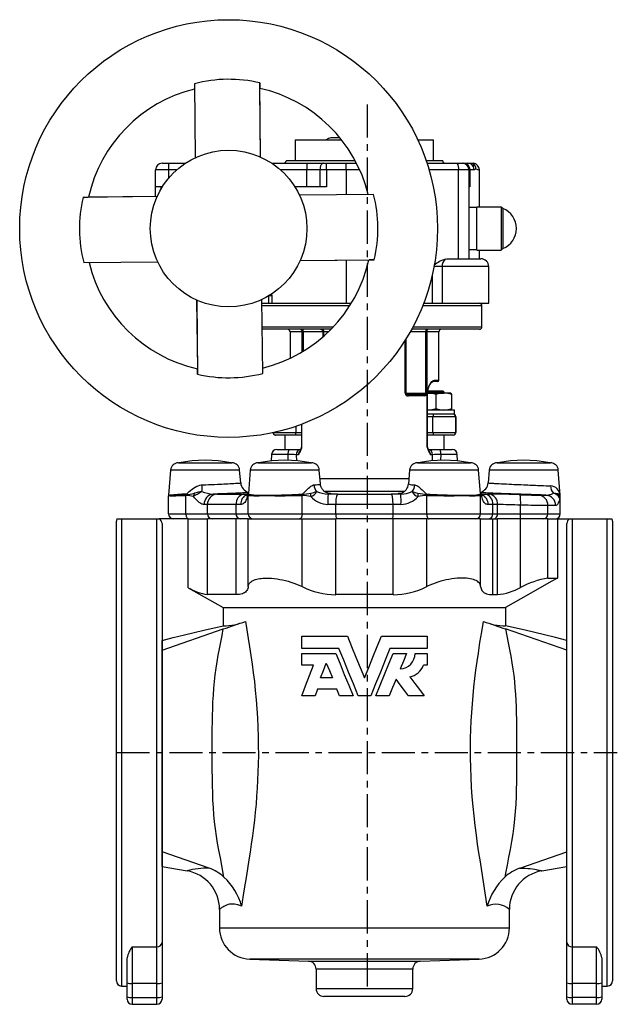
# Model space of a CAD drawing. Extents: x -204 to 392, y -53 to 681.
# Tile 2 of 3: x -204 to 24, y 304 to 681. Entities that reach past the tile are written whole.
import ezdxf

# ---------------------------------------------------------------- set-up
doc = ezdxf.new("R2010")
doc.units = 0
doc.linetypes.add('CENTERX2', pattern=[20.32, 12.7, -2.54, 2.54, -2.54])
doc.layers.get('0').update_dxf_attribs({"linetype": 'CONTINUOUS'})
doc.layers.add('FORMAT', color=7, linetype='CONTINUOUS')

msp = doc.modelspace()

# ---------------------------------------------------------------- linework, layer by layer
at = {"color": 7, "linetype": 'CONTINUOUS'}
for p, q in [((-137.45, 656.93), (-137.17, 628.58)), ((-112.17, 628.83), (-112.45, 657.2)), ((-112.16, 628.83), (-112.42, 655.21)), ((-98.9, 635.44), (-98.9, 627.44)), ((-98.9, 635.44), (-81.17, 635.44)), ((-82.22, 636.14), (-85.22, 636.14)), ((-51.99, 635.44), (-45.9, 635.44)), ((-45.9, 627.44), (-45.9, 635.44)), ((-149.9, 626.44), (-147.4, 626.44)), ((-147.4, 626.44), (-140.99, 626.44)), ((-107.82, 626.44), (-94.4, 626.44)), ((-75.94, 627.44), (-102.4, 627.44)), ((-94.4, 626.44), (-88.17, 626.44)), ((-88.17, 626.44), (-86.92, 626.44)), ((-86.92, 626.44), (-79.4, 626.44)), ((-79.4, 626.44), (-75.41, 626.44)), ((-42.4, 627.44), (-48.75, 627.44)), ((-48.41, 626.44), (-36.87, 626.44)), ((-36.87, 626.44), (-34.9, 626.44)), ((-34.9, 626.44), (-34.37, 626.44)), ((-34.37, 626.44), (-32.91, 626.44)), ((-32.91, 626.44), (-30.68, 626.44)), ((-30.68, 625.24), (-30.68, 626.44)), ((-152.4, 617.44), (-152.4, 623.94)), ((-32.4, 623.94), (-32.4, 589.84)), ((-28.4, 609.69), (-28.4, 623.94)), ((-152.4, 613.67), (-152.4, 617.44)), ((-150.4, 617.44), (-152.4, 617.44)), ((-149.78, 617.44), (-150.4, 617.44)), ((-86.92, 617.44), (-99.03, 617.44)), ((-32.05, 617.44), (-32.4, 617.44)), ((-151.8, 613.67), (-180.17, 613.39)), ((-151.79, 613.68), (-178.17, 613.42)), ((-68.91, 614.48), (-97.26, 614.2)), ((-29.4, 609.44), (-32.4, 609.44)), ((-20, 609.69), (-29.4, 609.69)), ((-29.4, 601.84), (-29.4, 609.69)), ((-19.4, 609.09), (-20, 609.69)), ((-20, 609.69), (-20, 601.84)), ((-19.4, 609.09), (-19.4, 593.79)), ((-29.4, 593.19), (-29.4, 601.84)), ((-20, 601.84), (-20, 593.19)), ((-32.4, 593.44), (-29.4, 593.44)), ((-29.4, 593.19), (-20, 593.19)), ((-28.4, 589.84), (-28.4, 593.19)), ((-20, 593.19), (-19.4, 593.79)), ((-179.89, 588.39), (-151.55, 588.67)), ((-97.01, 589.21), (-68.64, 589.49)), ((-97.01, 589.2), (-70.63, 589.46)), ((-40.15, 589.84), (-27.8, 589.84)), ((-24.8, 572.84), (-24.8, 586.84)), ((-136.64, 574.05), (-136.38, 547.67)), ((-136.63, 574.04), (-136.35, 545.67)), ((-111.36, 545.95), (-111.64, 574.29)), ((-111.62, 572.84), (-109.06, 572.84)), ((-109.06, 572.84), (-107.89, 572.84)), ((-107.89, 572.84), (-79.4, 572.84)), ((-79.4, 572.84), (-77.42, 572.84)), ((-49.69, 572.84), (-46.38, 572.84)), ((-46.38, 572.84), (-42.59, 572.84)), ((-42.59, 572.84), (-24.8, 572.84)), ((-27.4, 563.84), (-27.4, 571.84)), ((-85.22, 562.84), (-111.52, 562.84)), ((-28.4, 562.84), (-54.33, 562.84)), ((-100.9, 561.84), (-100.9, 551.71)), ((-43.9, 543.34), (-43.9, 561.84)), ((-48.13, 539.33), (-42.4, 539.33)), ((-44.4, 542.84), (-46.06, 542.84)), ((-41.9, 538.83), (-42.4, 539.33)), ((-55.88, 537.84), (-49.8, 537.84)), ((-48.26, 517.74), (-48.26, 537.84)), ((-48.24, 538.43), (-41.98, 538.43)), ((-41.9, 538.83), (-48.2, 538.83)), ((-44.98, 532.51), (-44.98, 537.85)), ((-39.4, 538.43), (-41.98, 538.43)), ((-41.9, 538.43), (-41.9, 538.83)), ((-39.35, 538.4), (-39.4, 538.43)), ((-38.99, 532.51), (-38.99, 537.85)), ((-42.18, 531.93), (-48.26, 531.93)), ((-37.9, 531.93), (-42.18, 531.93)), ((-39.4, 531.93), (-39.35, 531.96)), ((-37.9, 530.33), (-37.9, 531.93)), ((-37.9, 530.33), (-48.26, 530.33)), ((-37.4, 523.33), (-37.4, 529.33)), ((-96.55, 526.44), (-96.55, 517.74)), ((-106.38, 522.33), (-106.4, 522.33)), ((-98.75, 522.33), (-106.38, 522.33)), ((-102.9, 522.33), (-102.9, 516.83)), ((-96.55, 522.33), (-98.75, 522.33)), ((-46.05, 522.33), (-48.26, 522.33)), ((-38.43, 522.33), (-46.05, 522.33)), ((-41.9, 516.83), (-41.9, 522.33)), ((-38.4, 522.33), (-38.43, 522.33)), ((-105.97, 516.83), (-101.01, 516.83)), ((-101.01, 516.83), (-96.74, 516.83)), ((-48.06, 516.83), (-43.8, 516.83)), ((-43.8, 516.83), (-38.83, 516.83)), ((-107.97, 514.9), (-108.06, 512.44)), ((-36.75, 512.44), (-36.84, 514.9)), ((-143.63, 511.7), (-123.17, 511.7)), ((-113.13, 511.7), (-102.9, 511.7)), ((-102.9, 511.7), (-92.67, 511.7)), ((-52.13, 511.7), (-41.9, 511.7)), ((-41.9, 511.7), (-31.67, 511.7)), ((-21.63, 511.7), (-1.17, 511.7)), ((-146.62, 508.94), (-147.39, 499.3)), ((-119.79, 503.99), (-120.18, 508.94)), ((-116.12, 508.94), (-116.84, 499.93)), ((-89.26, 503.61), (-89.68, 508.94)), ((-55.12, 508.94), (-55.55, 503.61)), ((-27.96, 499.93), (-28.68, 508.94)), ((-24.62, 508.94), (-25.02, 503.99)), ((2.59, 499.3), (1.82, 508.94)), ((-55.54, 503.61), (-55.54, 503.61)), ((-147.4, 492.2), (-147.4, 499.1)), ((2.6, 492.2), (2.6, 499.1)), ((-167.4, 313.3), (-167.4, 489.3)), ((-167.19, 490.2), (-165.4, 490.2)), ((-165.4, 490.2), (-151.9, 490.2)), ((-151.9, 490.2), (-150.98, 490.2)), ((-139.86, 490.2), (-150.98, 490.2)), ((-149.9, 488.41), (-149.9, 328.01)), ((-139.86, 463.87), (-139.86, 490.2)), ((-139.86, 490.2), (-132.49, 490.2)), ((-121.53, 490.2), (-132.49, 490.2)), ((-116.9, 490.2), (-121.53, 490.2)), ((-116.9, 490.2), (-96.26, 490.2)), ((-96.26, 490.2), (-83.36, 490.2)), ((-61.45, 490.2), (-83.36, 490.2)), ((-48.54, 490.2), (-61.45, 490.2)), ((-27.91, 490.2), (-48.54, 490.2)), ((-27.91, 490.2), (-23.27, 490.2)), ((-23.27, 490.2), (-21.44, 490.2)), ((-12.63, 490.2), (-21.44, 490.2)), ((-2.13, 490.2), (-12.63, 490.2)), ((-2.13, 490.2), (1.55, 490.2)), ((1.55, 490.2), (1.55, 467.56)), ((1.55, 490.2), (6.17, 490.2)), ((5.1, 328.01), (5.1, 488.41)), ((6.17, 490.2), (7.1, 490.2)), ((7.1, 490.2), (20.6, 490.2)), ((20.6, 490.2), (22.38, 490.2)), ((22.6, 489.3), (22.6, 313.3)), ((-2.13, 467.56), (1.55, 467.56)), ((-121.53, 461.21), (-132.49, 461.21)), ((-61.45, 461.21), (-83.36, 461.21)), ((-23.27, 461.21), (-21.44, 461.21)), ((-126.48, 456.3), (-18.33, 456.3)), ((-126.48, 456.3), (-126.48, 449.27)), ((-18.33, 456.3), (-18.33, 449.27)), ((-149.87, 439.9), (-126.45, 448.06)), ((-96.4, 440.56), (-96.4, 445.3)), ((-96.4, 445.3), (-78.92, 445.3)), ((-65.89, 445.3), (-48.4, 445.3)), ((-48.4, 445.3), (-48.4, 440.56)), ((5.07, 439.9), (-18.36, 448.06)), ((-149.87, 443.69), (-149.9, 443.69)), ((-149.87, 439.9), (-149.87, 443.69)), ((5.07, 443.69), (5.1, 443.69)), ((-149.87, 362.7), (-149.87, 439.9)), ((-82.17, 440.56), (-96.4, 440.56)), ((-96.4, 434.16), (-96.4, 438.73)), ((-96.4, 438.73), (-83.4, 438.73)), ((-48.4, 440.56), (-62.64, 440.56)), ((-61.41, 438.73), (-56.29, 438.73)), ((-52.97, 438.73), (-48.4, 438.73)), ((-48.4, 438.73), (-48.4, 434.16)), ((5.07, 362.7), (5.07, 439.9)), ((-91.91, 434.16), (-96.4, 434.16)), ((-48.4, 434.16), (-49.77, 434.16)), ((-84.68, 429.3), (-89.18, 429.3)), ((-91.32, 422.45), (-96.4, 422.45)), ((-90.36, 424.96), (-91.32, 422.45)), ((-82.91, 424.96), (-90.36, 424.96)), ((-81.89, 422.45), (-82.91, 424.96)), ((-76.77, 422.45), (-81.89, 422.45)), ((-70.01, 422.45), (-74.79, 422.45)), ((-62.92, 422.45), (-68.04, 422.45)), ((-49.55, 422.45), (-55.48, 422.45)), ((-149.87, 357.11), (-149.87, 362.7)), ((-131.89, 356.44), (-149.87, 362.7)), ((-12.91, 356.44), (5.07, 362.7)), ((5.07, 357.11), (5.07, 362.7)), ((-149.9, 357.11), (-149.87, 357.11)), ((-149.87, 357.11), (-140.28, 355.41)), ((-4.53, 355.41), (5.07, 357.11)), ((5.07, 357.11), (5.1, 357.11)), ((-127.9, 340.64), (-127.9, 333.59)), ((-16.9, 333.59), (-16.9, 340.64)), ((-149.9, 328.01), (-149.9, 312.56)), ((5.1, 312.56), (5.1, 328.01)), ((-163.3, 312.56), (-163.3, 322.08)), ((-116.32, 321.6), (-93.8, 320.81)), ((-51.01, 320.81), (-28.48, 321.6)), ((18.5, 322.08), (18.5, 312.56)), ((-90.9, 317.81), (-90.9, 310.3)), ((-53.9, 310.3), (-53.9, 317.81)), ((-165.4, 311.3), (-163.3, 311.3)), ((-163.3, 307.17), (-163.3, 312.56)), ((-149.9, 312.56), (-149.9, 307.17)), ((5.1, 307.17), (5.1, 312.56)), ((18.5, 312.56), (18.5, 307.17)), ((18.5, 311.3), (20.6, 311.3)), ((-163.3, 306.3), (-163.3, 307.17)), ((-149.9, 307.17), (-149.9, 306.3)), ((-56.9, 307.3), (-87.9, 307.3)), ((5.1, 306.3), (5.1, 307.17)), ((18.5, 307.17), (18.5, 306.3)), ((-161.3, 304.3), (-151.9, 304.3)), ((16.5, 304.3), (7.1, 304.3))]:
    msp.add_line(p, q, dxfattribs=at)
at = {"color": 8, "linetype": 'CONTINUOUS'}
for p, q in [((-147.4, 626.44), (-147.4, 623.94)), ((-94.4, 626.44), (-94.4, 623.94)), ((-86.92, 623.94), (-86.92, 626.44)), ((-79.4, 623.94), (-79.4, 626.44)), ((-147.4, 623.94), (-152.4, 623.94)), ((-144.25, 623.94), (-147.4, 623.94)), ((-147.4, 623.94), (-147.4, 620.7)), ((-94.4, 623.94), (-104.56, 623.94)), ((-94.4, 617.44), (-94.4, 623.94)), ((-89.41, 623.94), (-94.4, 623.94)), ((-86.92, 623.94), (-89.41, 623.94)), ((-89.41, 617.44), (-89.41, 623.94)), ((-86.92, 623.94), (-86.92, 617.44)), ((-79.4, 623.94), (-86.92, 623.94)), ((-79.4, 623.94), (-79.4, 614.38)), ((-74.22, 623.94), (-79.4, 623.94)), ((-36.34, 623.94), (-47.63, 623.94)), ((-36.34, 589.84), (-36.34, 623.94)), ((-32.4, 623.94), (-36.34, 623.94)), ((-32.05, 623.94), (-32.4, 623.94)), ((-32.05, 623.94), (-32.05, 617.44)), ((-30.4, 623.94), (-32.05, 623.94)), ((-150.4, 617.44), (-150.4, 616.4)), ((-79.4, 589.37), (-79.4, 572.84)), ((-42.59, 586.84), (-45.75, 586.84)), ((-24.8, 586.84), (-42.59, 586.84)), ((-42.59, 586.84), (-42.59, 572.84)), ((-46.38, 572.84), (-46.38, 583.75)), ((-109.06, 572.84), (-109.06, 575.66)), ((-108.76, 575.84), (-107.89, 575.84)), ((-107.89, 575.84), (-107.89, 572.84)), ((-78.05, 571.84), (-111.61, 571.84)), ((-27.4, 571.84), (-50.08, 571.84)), ((-111.53, 563.84), (-84.26, 563.84)), ((-53.79, 563.84), (-27.4, 563.84)), ((-96.24, 561.84), (-100.9, 561.84)), ((-96.24, 554.19), (-96.24, 561.84)), ((-95.9, 561.84), (-96.24, 561.84)), ((-88.24, 561.84), (-95.9, 561.84)), ((-95.9, 561.84), (-95.9, 554.4)), ((-88.02, 561.84), (-88.24, 561.84)), ((-88.24, 560), (-88.24, 561.84)), ((-86.23, 561.84), (-88.02, 561.84)), ((-88.02, 561.84), (-88.02, 560.19)), ((-56.79, 538.34), (-56.79, 558.68)), ((-56.57, 559.03), (-56.57, 538.34)), ((-48.91, 561.84), (-54.89, 561.84)), ((-48.91, 538.34), (-48.91, 561.84)), ((-48.56, 561.84), (-48.91, 561.84)), ((-48.56, 561.84), (-48.56, 538.34)), ((-43.9, 561.84), (-48.56, 561.84)), ((-45.59, 543.34), (-43.9, 543.34)), ((-46.11, 542.83), (-46.06, 542.84)), ((-56.79, 538.34), (-56.57, 538.34)), ((-56.57, 538.34), (-48.91, 538.34)), ((-49.39, 537.34), (-55.58, 537.34)), ((-48.56, 538.34), (-48.91, 538.34)), ((-48.34, 517.74), (-48.34, 537.84)), ((-48.34, 537.84), (-48.26, 537.84)), ((-46.15, 529.33), (-48.26, 529.33)), ((-46.15, 523.33), (-46.15, 529.33)), ((-37.43, 529.33), (-46.15, 529.33)), ((-37.43, 529.33), (-37.43, 523.33)), ((-37.4, 529.33), (-37.43, 529.33)), ((-98.66, 525.69), (-98.66, 523.33)), ((-96.47, 526.47), (-96.47, 517.74)), ((-107.12, 523.33), (-98.66, 523.33)), ((-98.66, 523.33), (-96.55, 523.33)), ((-48.26, 523.33), (-46.15, 523.33)), ((-46.15, 523.33), (-37.43, 523.33)), ((-37.43, 523.33), (-37.4, 523.33)), ((-96.47, 517.74), (-96.55, 517.74)), ((-48.34, 517.74), (-48.26, 517.74)), ((-101.61, 514.9), (-107.97, 514.9)), ((-101.59, 512.67), (-101.61, 514.9)), ((-98.51, 514.83), (-98.47, 512.5)), ((-97.74, 514.83), (-98.51, 514.83)), ((-46.3, 514.83), (-47.06, 514.83)), ((-46.33, 512.5), (-46.3, 514.83)), ((-43.2, 514.9), (-43.22, 512.68)), ((-36.84, 514.9), (-43.2, 514.9)), ((-120.18, 508.94), (-146.62, 508.94)), ((-102.9, 508.94), (-116.12, 508.94)), ((-89.68, 508.94), (-102.9, 508.94)), ((-89.42, 505.65), (-55.39, 505.65)), ((-41.9, 508.94), (-55.12, 508.94)), ((-28.68, 508.94), (-41.9, 508.94)), ((1.82, 508.94), (-24.62, 508.94)), ((-146.98, 499.1), (-147.4, 499.1)), ((-147.39, 499.3), (-146.97, 499.3)), ((-140.76, 492.2), (-140.76, 499.21)), ((-140.76, 499.21), (-140.76, 499.21)), ((-140.75, 499.54), (-140.75, 499.54)), ((-128.86, 499.72), (-118.57, 499.72)), ((-116.9, 492.2), (-116.9, 499.21)), ((-116.9, 499.21), (-116.9, 499.21)), ((-116.87, 499.54), (-116.87, 499.54)), ((-112.65, 499.3), (-106.73, 499.3)), ((-106.73, 499.1), (-112.65, 499.1)), ((-96.28, 499.54), (-96.28, 499.54)), ((-96.26, 492.2), (-96.26, 499.21)), ((-96.26, 499.21), (-96.26, 499.21)), ((-57.24, 500.66), (-87.56, 500.66)), ((-82.69, 499.72), (-62.11, 499.72)), ((-48.54, 492.2), (-48.54, 499.21)), ((-48.54, 499.21), (-48.54, 499.21)), ((-48.53, 499.54), (-48.53, 499.54)), ((-38.08, 499.3), (-32.16, 499.3)), ((-32.15, 499.1), (-38.08, 499.1)), ((-27.93, 499.54), (-27.93, 499.54)), ((-27.91, 492.2), (-27.91, 499.21)), ((-27.91, 499.21), (-27.91, 499.21)), ((-26.23, 499.72), (-24.52, 499.72)), ((-5.75, 499.34), (-2.96, 499.34)), ((2.59, 499.29), (2.59, 499.3)), ((2.6, 499.1), (2.6, 499.09)), ((-132.49, 492.2), (-132.49, 495.72)), ((-121.53, 495.72), (-132.49, 495.72)), ((-121.53, 492.2), (-121.53, 495.72)), ((-83.36, 492.2), (-83.36, 495.72)), ((-61.45, 495.72), (-83.36, 495.72)), ((-61.45, 492.2), (-61.45, 495.72)), ((-23.27, 492.2), (-23.27, 495.72)), ((-21.44, 495.72), (-23.27, 495.72)), ((-21.44, 492.2), (-21.44, 495.72)), ((-12.63, 492.2), (-12.63, 495.49)), ((-2.13, 492.2), (-2.13, 495.34)), ((0.81, 495.34), (-2.13, 495.34)), ((-147.4, 492.2), (-140.76, 492.2)), ((-140.76, 492.2), (-132.49, 492.2)), ((-132.49, 492.2), (-121.53, 492.2)), ((-121.53, 492.2), (-116.9, 492.2)), ((-116.9, 492.2), (-96.26, 492.2)), ((-96.26, 492.2), (-83.36, 492.2)), ((-83.36, 492.2), (-61.45, 492.2)), ((-61.45, 492.2), (-48.54, 492.2)), ((-48.54, 492.2), (-27.91, 492.2)), ((-27.91, 492.2), (-23.27, 492.2)), ((-23.27, 492.2), (-21.44, 492.2)), ((-21.44, 492.2), (-12.63, 492.2)), ((-12.63, 492.2), (-2.13, 492.2)), ((-2.13, 492.2), (2.6, 492.2)), ((-165.4, 490.2), (-165.4, 311.3)), ((-151.9, 326.34), (-151.9, 490.2)), ((-132.49, 461.21), (-132.49, 490.2)), ((-121.53, 461.21), (-121.53, 490.2)), ((-116.9, 464.32), (-116.9, 490.2)), ((-96.26, 464.32), (-96.26, 490.2)), ((-83.36, 461.21), (-83.36, 490.2)), ((-61.45, 461.21), (-61.45, 490.2)), ((-48.54, 464.32), (-48.54, 490.2)), ((-27.91, 464.32), (-27.91, 490.2)), ((-23.27, 461.21), (-23.27, 490.2)), ((-21.44, 461.21), (-21.44, 490.2)), ((-12.63, 463.96), (-12.63, 490.2)), ((-2.13, 467.56), (-2.13, 490.2)), ((7.1, 490.2), (7.1, 326.34)), ((20.6, 311.3), (20.6, 490.2)), ((-127.9, 333.59), (-16.9, 333.59)), ((-161.3, 326.34), (-151.9, 326.34)), ((-161.3, 326.34), (-161.3, 312.3)), ((-151.9, 312.3), (-151.9, 326.34)), ((7.1, 326.34), (16.5, 326.34)), ((7.1, 326.34), (7.1, 312.3)), ((16.5, 312.3), (16.5, 326.34)), ((-28.48, 321.6), (-116.32, 321.6)), ((-93.8, 320.81), (-51.01, 320.81)), ((-53.9, 317.81), (-90.9, 317.81)), ((-151.9, 312.3), (-161.3, 312.3)), ((-161.3, 312.3), (-161.3, 306.91)), ((-151.9, 306.91), (-151.9, 312.3)), ((-90.9, 310.3), (-53.9, 310.3)), ((16.5, 312.3), (7.1, 312.3)), ((7.1, 312.3), (7.1, 306.91)), ((16.5, 306.91), (16.5, 312.3)), ((-161.3, 306.91), (-151.9, 306.91)), ((-161.3, 306.91), (-161.3, 304.3)), ((-151.9, 304.3), (-151.9, 306.91)), ((16.5, 306.91), (7.1, 306.91)), ((7.1, 306.91), (7.1, 304.3)), ((16.5, 304.3), (16.5, 306.91))]:
    msp.add_line(p, q, dxfattribs=at)
at = {"color": 8, "linetype": 'CONTINUOUS', "flags": 128}
for points in [[(-88.17, 626.44), (-88.3, 626.42), (-88.43, 626.38), (-88.55, 626.31), (-88.67, 626.22), (-88.79, 626.1), (-88.9, 625.96), (-89, 625.8), (-89.09, 625.61), (-89.18, 625.41), (-89.25, 625.19), (-89.31, 624.95), (-89.35, 624.71), (-89.39, 624.46), (-89.41, 624.2), (-89.41, 623.94)], [(-29.73, 624.28), (-29.82, 624.3), (-29.91, 624.26), (-30, 624.18), (-30.09, 624.09), (-30.24, 623.98), (-30.4, 623.94)], [(-107.95, 576.36), (-107.93, 576.25), (-107.89, 575.84)], [(-88.57, 562.84), (-88.47, 562.82), (-88.38, 562.78), (-88.29, 562.7), (-88.21, 562.6), (-88.15, 562.48), (-88.09, 562.34), (-88.05, 562.18), (-88.03, 562.01), (-88.02, 561.84)], [(-48.34, 537.84), (-48.32, 538.39), (-48.27, 538.94), (-48.18, 539.47), (-48.06, 539.98), (-47.92, 540.46), (-47.76, 540.91), (-47.56, 541.36), (-47.35, 541.77), (-47.12, 542.14), (-46.86, 542.5), (-46.59, 542.8), (-46.32, 543.04), (-46.07, 543.2), (-45.82, 543.3), (-45.59, 543.34)], [(-55.58, 537.34), (-55.59, 537.43), (-55.61, 537.53), (-55.63, 537.62), (-55.67, 537.69), (-55.72, 537.75), (-55.77, 537.8), (-55.82, 537.83), (-55.88, 537.84)], [(-49.8, 537.84), (-49.45, 537.87), (-49.31, 537.91), (-49.17, 537.96), (-49.02, 538.08), (-48.94, 538.2), (-48.91, 538.29), (-48.91, 538.34)], [(-101.61, 514.9), (-101.6, 515.13), (-101.58, 515.36), (-101.56, 515.59), (-101.53, 515.8), (-101.49, 516), (-101.45, 516.18), (-101.4, 516.34), (-101.34, 516.49), (-101.28, 516.61), (-101.22, 516.7), (-101.15, 516.77), (-101.08, 516.81), (-101.01, 516.83)], [(-96.47, 517.74), (-96.48, 517.47), (-96.52, 517.22), (-96.6, 516.9), (-96.71, 516.62), (-96.87, 516.29), (-97.05, 515.99), (-97.23, 515.71), (-97.41, 515.43), (-97.58, 515.14), (-97.74, 514.83), (-97.74, 514.83)], [(-43.8, 516.83), (-43.73, 516.81), (-43.66, 516.77), (-43.59, 516.7), (-43.52, 516.61), (-43.46, 516.49), (-43.41, 516.34), (-43.36, 516.18), (-43.31, 516), (-43.27, 515.8), (-43.24, 515.59), (-43.22, 515.36), (-43.21, 515.13), (-43.2, 514.9)], [(-140.75, 499.75), (-140.7, 499.76), (-140.57, 499.8), (-140.46, 499.87), (-140.12, 500.12), (-139.8, 500.41), (-139.48, 500.7), (-138.94, 501.16), (-138.39, 501.6), (-137.81, 502.01), (-137.21, 502.39), (-136.57, 502.72), (-136.02, 502.94), (-135.45, 503.11), (-134.87, 503.22), (-134.6, 503.24)], [(-134.6, 503.24), (-134.33, 503.25), (-133.19, 503.3), (-132.06, 503.35), (-131.29, 503.38), (-130.52, 503.42), (-129.76, 503.45), (-128.69, 503.5), (-127.64, 503.55), (-126.94, 503.59), (-126.27, 503.62), (-125.62, 503.66), (-124.72, 503.7), (-123.87, 503.75), (-123.33, 503.78), (-122.83, 503.81), (-122.36, 503.83), (-121.73, 503.87), (-121.19, 503.9), (-120.87, 503.92), (-120.58, 503.94), (-120.34, 503.95), (-120.07, 503.97), (-119.88, 503.98), (-119.81, 503.99), (-119.79, 503.99), (-119.79, 503.99)], [(-96.3, 499.75), (-96.25, 499.76), (-96.12, 499.8), (-96.01, 499.87), (-95.7, 500.12), (-95.41, 500.41), (-95.13, 500.7), (-94.69, 501.16), (-94.24, 501.6), (-93.8, 502.01), (-93.36, 502.39), (-92.93, 502.72), (-92.57, 502.94), (-92.21, 503.11), (-91.86, 503.22), (-91.7, 503.24)], [(-91.7, 503.24), (-91.41, 503.26), (-90.84, 503.31), (-90.35, 503.36), (-90.06, 503.39), (-89.82, 503.43), (-89.62, 503.46), (-89.41, 503.51), (-89.28, 503.56), (-89.26, 503.6), (-89.26, 503.61)], [(-53.11, 503.24), (-52.79, 503.18), (-52.44, 503.05), (-52.09, 502.86), (-51.74, 502.62), (-51.39, 502.35), (-50.87, 501.89), (-50.34, 501.38), (-49.82, 500.84), (-49.27, 500.3), (-49.07, 500.1), (-48.86, 499.92), (-48.74, 499.83), (-48.6, 499.77), (-48.51, 499.75)], [(-25.02, 503.99), (-25, 503.99), (-24.9, 503.98), (-24.7, 503.97), (-24.51, 503.96), (-24.28, 503.94), (-24.01, 503.93), (-23.53, 503.9), (-22.98, 503.86), (-22.55, 503.84), (-22.09, 503.81), (-21.59, 503.78), (-20.8, 503.74), (-19.95, 503.7), (-19.33, 503.66), (-18.68, 503.63), (-18.01, 503.6), (-17, 503.54), (-15.94, 503.49), (-15.2, 503.46), (-14.45, 503.42), (-13.69, 503.39), (-12.56, 503.34), (-11.42, 503.29), (-10.65, 503.25), (-9.87, 503.22), (-9.1, 503.19), (-7.98, 503.14), (-6.9, 503.1), (-6.17, 503.07), (-5.45, 503.04), (-4.76, 503.02), (-3.79, 502.98), (-2.87, 502.94), (-2.27, 502.92), (-1.7, 502.9), (-1.17, 502.88)], [(-146.97, 499.3), (-146.93, 499.3), (-146.73, 499.31), (-146.41, 499.33), (-146.03, 499.34), (-145.6, 499.36), (-145.11, 499.38), (-144.56, 499.4), (-143.97, 499.42), (-143.33, 499.45), (-142.64, 499.47), (-141.73, 499.51), (-140.75, 499.54)], [(-133.75, 495.71), (-134.04, 495.73), (-134.35, 495.81), (-134.67, 495.93), (-134.99, 496.1), (-135.23, 496.24), (-135.67, 496.56), (-136.12, 496.94), (-136.57, 497.35), (-137.02, 497.81), (-137.47, 498.29), (-137.89, 498.76)], [(-116.98, 500.25), (-117.04, 500.24), (-117.44, 500.23), (-117.91, 500.2), (-118.42, 500.18), (-118.99, 500.16), (-119.58, 500.13), (-120.22, 500.1), (-120.89, 500.07), (-121.63, 500.04), (-122.4, 500.01), (-123.21, 499.98), (-124.03, 499.94), (-124.87, 499.91), (-125.74, 499.88), (-126.67, 499.84), (-127.61, 499.81), (-128.57, 499.77), (-129.47, 499.74), (-130.38, 499.71)], [(-117.32, 498.76), (-117.45, 498.29), (-117.61, 497.81), (-117.79, 497.35), (-118, 496.94), (-118.24, 496.56), (-118.52, 496.24), (-118.82, 495.99), (-119.16, 495.82), (-119.53, 495.72), (-119.76, 495.71)], [(-118.57, 499.72), (-117.64, 499.72), (-117.29, 499.72)], [(-116.9, 499.21), (-116.91, 499.2), (-116.94, 499.15), (-117, 499.07), (-117.09, 498.98), (-117.19, 498.87), (-117.32, 498.76)], [(-86.43, 500.13), (-86.06, 500.1), (-85.74, 500.06), (-85.49, 500.03), (-85.33, 499.99), (-85.25, 499.95), (-85.24, 499.91), (-85.32, 499.87), (-85.48, 499.83), (-85.71, 499.78), (-86, 499.75), (-86.35, 499.71)], [(-61.45, 495.72), (-61.45, 496.05), (-61.46, 496.37), (-61.47, 496.68), (-61.49, 496.99), (-61.51, 497.3), (-61.53, 497.59), (-61.56, 497.87), (-61.59, 498.13), (-61.62, 498.38), (-61.66, 498.62), (-61.7, 498.83), (-61.75, 499.02), (-61.79, 499.2), (-61.84, 499.34), (-61.89, 499.47), (-61.95, 499.57), (-62, 499.65), (-62.06, 499.7), (-62.11, 499.72)], [(-58.46, 499.71), (-58.86, 499.75), (-59.18, 499.8), (-59.36, 499.83), (-59.48, 499.87), (-59.55, 499.9), (-59.57, 499.93), (-59.53, 499.97), (-59.43, 500), (-59.28, 500.03), (-59.08, 500.06), (-58.82, 500.09), (-58.5, 500.12), (-58.37, 500.13)], [(-27.93, 499.54), (-27.92, 499.57), (-27.91, 499.61), (-27.87, 499.81), (-27.81, 500), (-27.8, 500.04)], [(-27.48, 498.76), (-27.61, 498.87), (-27.72, 498.97), (-27.8, 499.07), (-27.86, 499.15), (-27.89, 499.2), (-27.91, 499.21)], [(-2.96, 499.34), (-2.96, 499.34), (-3.83, 499.36), (-4.73, 499.39), (-5.64, 499.42), (-6.6, 499.45), (-7.57, 499.48), (-8.56, 499.51), (-9.53, 499.54), (-10.5, 499.57), (-11.48, 499.61), (-12.49, 499.64), (-13.49, 499.68), (-14.49, 499.71), (-15.44, 499.74), (-16.39, 499.78), (-17.32, 499.81), (-18.26, 499.85), (-19.18, 499.88), (-20.08, 499.92), (-20.92, 499.95), (-21.73, 499.98), (-22.51, 500.01), (-23.28, 500.05), (-24.01, 500.08), (-24.7, 500.11), (-25.33, 500.13), (-25.91, 500.16), (-26.46, 500.18), (-26.97, 500.21), (-27.43, 500.23), (-27.82, 500.25)], [(-27.51, 499.72), (-27.17, 499.72), (-26.23, 499.72)], [(-25.04, 495.71), (-25.34, 495.73), (-25.62, 495.81), (-25.88, 495.93), (-26.12, 496.1), (-26.29, 496.24), (-26.56, 496.56), (-26.8, 496.94), (-27.01, 497.35), (-27.2, 497.81), (-27.36, 498.29), (-27.48, 498.76)], [(2.35, 498.29), (2.25, 497.7), (2.12, 497.14), (1.97, 496.64), (1.8, 496.21), (1.66, 495.96), (1.52, 495.75), (1.36, 495.57), (1.19, 495.45), (1.01, 495.37), (0.81, 495.34)], [(-2.13, 495.34), (-2.45, 495.34), (-2.83, 495.34), (-3.34, 495.35), (-3.94, 495.35), (-4.59, 495.36), (-5.31, 495.37), (-6.09, 495.38), (-6.92, 495.39), (-7.8, 495.4), (-8.71, 495.42), (-9.66, 495.43), (-10.63, 495.45), (-11.63, 495.47), (-12.63, 495.49)], [(-140.76, 492.2), (-140.75, 491.98), (-140.73, 491.76), (-140.7, 491.54), (-140.65, 491.33), (-140.6, 491.14), (-140.53, 490.96), (-140.45, 490.79), (-140.36, 490.64), (-140.27, 490.51), (-140.16, 490.4), (-140.05, 490.31), (-139.94, 490.25), (-139.82, 490.21), (-139.71, 490.2)], [(-96.26, 492.2), (-96.27, 491.98), (-96.29, 491.76), (-96.32, 491.54), (-96.36, 491.33), (-96.41, 491.14), (-96.47, 490.96), (-96.54, 490.79), (-96.62, 490.64), (-96.71, 490.51), (-96.8, 490.4), (-96.9, 490.31), (-97, 490.25), (-97.11, 490.21), (-97.21, 490.2)], [(-48.54, 492.2), (-48.54, 491.98), (-48.52, 491.76), (-48.49, 491.54), (-48.45, 491.33), (-48.4, 491.14), (-48.34, 490.96), (-48.26, 490.79), (-48.19, 490.64), (-48.1, 490.51), (-48.01, 490.4), (-47.91, 490.31), (-47.8, 490.25), (-47.7, 490.21), (-47.59, 490.2)], [(-117.95, 450.99), (-117.43, 447.73), (-116.91, 444.47), (-116.4, 441.2), (-115.89, 437.92), (-115.42, 434.63), (-114.97, 431.33), (-114.55, 427.89), (-114.18, 424.44), (-113.86, 420.97), (-113.59, 417.5), (-113.37, 414.01), (-113.2, 410.48), (-113.09, 406.94), (-113.03, 403.39), (-113.02, 399.84), (-113.07, 396.3), (-113.16, 393.23), (-113.29, 390.16), (-113.46, 387.09), (-113.67, 384.03), (-113.92, 380.98), (-114.21, 377.93), (-114.53, 374.89), (-114.9, 371.87), (-115.3, 368.78), (-115.74, 365.7), (-116.2, 362.64), (-116.68, 359.58), (-117.62, 353.67), (-118.54, 347.76), (-119.42, 341.85)], [(-25.39, 341.85), (-26.4, 348.65), (-27.46, 355.45), (-28.01, 358.85), (-28.54, 362.27), (-29.06, 365.69), (-29.55, 369.13), (-30.02, 372.77), (-30.44, 376.43), (-30.81, 380.1), (-31.12, 383.78), (-31.37, 387.48), (-31.57, 391.23), (-31.7, 395), (-31.77, 398.77), (-31.78, 402.54), (-31.73, 406.3), (-31.64, 409.57), (-31.5, 412.83), (-31.31, 416.09), (-31.08, 419.33), (-30.8, 422.57), (-30.48, 425.84), (-30.11, 429.1), (-29.7, 432.34), (-29.25, 435.57), (-28.78, 438.79), (-28.15, 442.86), (-27.5, 446.93), (-26.85, 450.99)], [(-126.45, 354.54), (-126.45, 354.54), (-126.99, 357.49), (-127.56, 360.43), (-128.12, 363.34), (-128.62, 366.05), (-129.06, 368.75), (-129.46, 371.47), (-129.78, 374.19), (-130.04, 376.93), (-130.24, 379.69), (-130.39, 382.47), (-130.5, 385.26), (-130.57, 388.15), (-130.63, 391.05), (-130.66, 393.96), (-130.68, 396.88), (-130.69, 399.46), (-130.69, 402.04), (-130.68, 404.62), (-130.67, 407.2), (-130.65, 409.78), (-130.61, 412.35), (-130.56, 414.91), (-130.49, 417.46), (-130.39, 420.12), (-130.25, 422.76), (-130.06, 425.39), (-129.82, 428), (-129.54, 430.51), (-129.19, 433.01), (-128.8, 435.51), (-128.36, 438), (-127.89, 440.5), (-127.4, 443.01), (-126.91, 445.53), (-126.45, 448.06), (-126.45, 448.06)], [(-18.36, 448.06), (-18.36, 448.06), (-17.87, 445.44), (-17.37, 442.82), (-16.87, 440.22), (-16.38, 437.63), (-15.93, 435.04), (-15.56, 432.68), (-15.24, 430.31), (-14.98, 427.94), (-14.76, 425.55), (-14.58, 423.15), (-14.45, 420.73), (-14.34, 418.3), (-14.27, 415.86), (-14.21, 413.34), (-14.17, 410.81), (-14.14, 408.27), (-14.13, 405.72), (-14.12, 402.98), (-14.12, 400.23), (-14.12, 397.49), (-14.14, 394.75), (-14.17, 392.01), (-14.21, 389.28), (-14.27, 386.56), (-14.36, 383.85), (-14.49, 381.02), (-14.67, 378.2), (-14.9, 375.4), (-15.2, 372.62), (-15.61, 369.61), (-16.09, 366.61), (-16.63, 363.62), (-17.21, 360.61), (-17.79, 357.58), (-18.36, 354.54), (-18.36, 354.54)], [(-126.2, 353.06), (-126.45, 354.54), (-126.45, 354.54)], [(-18.36, 354.54), (-18.36, 354.54), (-18.61, 353.06)], [(-12.91, 356.44), (-12.91, 356.44), (-11.85, 356.46), (-10.82, 356.43), (-9.83, 356.37), (-8.89, 356.27), (-8, 356.15), (-7.19, 356.02), (-6.68, 355.92), (-6.22, 355.82), (-5.8, 355.73), (-5.44, 355.64), (-5.12, 355.57), (-4.87, 355.5), (-4.68, 355.45), (-4.57, 355.42), (-4.52, 355.41), (-4.53, 355.41)], [(-119.42, 341.85), (-120.15, 342.14), (-120.86, 342.38), (-121.54, 342.55), (-122.19, 342.66), (-122.83, 342.7), (-123.44, 342.68), (-124.01, 342.6), (-124.54, 342.48), (-124.89, 342.37), (-125.22, 342.26), (-125.73, 342.04), (-126.19, 341.81), (-126.6, 341.57), (-126.96, 341.35), (-127.25, 341.14), (-127.5, 340.96), (-127.67, 340.83), (-127.8, 340.73), (-127.87, 340.66), (-127.9, 340.64), (-127.9, 340.64)]]:
    msp.add_lwpolyline(points, dxfattribs=at)
at = {"color": 7, "linetype": 'CONTINUOUS', "flags": 128}
for points in [[(-41.43, 589.7), (-40.82, 589.8), (-40.15, 589.84)], [(-48.26, 537.84), (-48.26, 537.89), (-48.25, 538.21), (-48.23, 538.52), (-48.2, 538.82), (-48.16, 539.12), (-48.11, 539.41), (-48.04, 539.7), (-47.97, 539.99), (-47.89, 540.27), (-47.79, 540.54), (-47.69, 540.81), (-47.58, 541.07), (-47.47, 541.31), (-47.34, 541.54), (-47.22, 541.75), (-47.09, 541.95), (-46.96, 542.13), (-46.83, 542.29), (-46.71, 542.43), (-46.59, 542.55), (-46.47, 542.64), (-46.37, 542.72), (-46.28, 542.77), (-46.2, 542.81), (-46.13, 542.83), (-46.08, 542.84), (-46.07, 542.84)], [(-86.24, 500.09), (-86.24, 500.09), (-86.26, 500.09), (-86.29, 500.1), (-86.34, 500.11), (-86.4, 500.12), (-86.48, 500.14), (-86.57, 500.17), (-86.66, 500.2), (-86.78, 500.24), (-86.9, 500.29), (-87.04, 500.36), (-87.18, 500.43), (-87.35, 500.52), (-87.52, 500.63), (-87.7, 500.76), (-87.89, 500.91), (-88.07, 501.08), (-88.26, 501.27), (-88.43, 501.48), (-88.59, 501.7), (-88.74, 501.94), (-88.87, 502.19), (-88.98, 502.44), (-89.08, 502.71), (-89.16, 503.01), (-89.22, 503.31), (-89.26, 503.61)], [(-117.35, 499.59), (-117.39, 499.48), (-117.43, 499.38), (-117.47, 499.3), (-117.5, 499.24), (-117.52, 499.2), (-117.53, 499.19), (-117.53, 499.19)], [(-116.8, 500.47), (-116.85, 500.42), (-116.87, 500.39)], [(-27.94, 500.39), (-27.95, 500.41), (-28, 500.47)], [(-116.9, 464.32), (-116.95, 463.92), (-117.05, 463.53), (-117.19, 463.17), (-117.39, 462.82), (-117.64, 462.5), (-117.95, 462.21), (-118.3, 461.96), (-118.7, 461.74), (-119.15, 461.56), (-119.67, 461.41), (-120.24, 461.3), (-120.86, 461.23), (-121.53, 461.21)], [(-116.9, 464.32), (-116.82, 464.79), (-116.65, 465.23), (-116.48, 465.52), (-116.26, 465.79), (-116, 466.05), (-115.7, 466.28), (-115.37, 466.49), (-114.99, 466.69), (-114.55, 466.88), (-114.07, 467.04), (-113.55, 467.18), (-113.03, 467.29), (-112.48, 467.39), (-111.89, 467.46), (-111.26, 467.52), (-110.59, 467.55), (-109.9, 467.56), (-108.95, 467.54), (-107.96, 467.48), (-106.91, 467.38), (-105.84, 467.24), (-104.79, 467.07), (-103.74, 466.86), (-102.66, 466.61), (-101.59, 466.33), (-100.53, 466.01), (-99.49, 465.67), (-98.45, 465.28), (-97.46, 464.87), (-96.85, 464.6), (-96.26, 464.32)], [(-27.91, 464.32), (-27.97, 464.7), (-28.08, 465.07), (-28.26, 465.42), (-28.5, 465.74), (-28.81, 466.05), (-29.17, 466.33), (-29.6, 466.58), (-30.1, 466.81), (-30.65, 467.01), (-31.26, 467.18), (-31.89, 467.32), (-32.58, 467.42), (-33.32, 467.5), (-34.09, 467.55), (-34.9, 467.56), (-35.87, 467.54), (-36.88, 467.48), (-37.91, 467.38), (-38.96, 467.24), (-40.02, 467.07), (-41.09, 466.85), (-42.16, 466.61), (-43.21, 466.33), (-44.29, 466.01), (-45.34, 465.66), (-46.36, 465.28), (-47.35, 464.87), (-47.95, 464.6), (-48.54, 464.32)], [(-27.91, 464.32), (-27.86, 463.92), (-27.76, 463.53), (-27.61, 463.17), (-27.41, 462.82), (-27.16, 462.5), (-26.86, 462.21), (-26.51, 461.96), (-26.11, 461.74), (-25.66, 461.56), (-25.14, 461.41), (-24.57, 461.3), (-23.95, 461.23), (-23.27, 461.21)], [(1.55, 467.56), (-0.84, 466.2), (-9.58, 461.24), (-18.33, 456.3)], [(-139.86, 463.87), (-129.67, 458.1), (-126.48, 456.3)], [(-149.87, 443.69), (-145.61, 444.78), (-141.33, 445.83), (-133.91, 447.59), (-126.48, 449.27)], [(5.07, 443.69), (0.8, 444.78), (-3.48, 445.83), (-10.89, 447.59), (-18.33, 449.27)], [(-78.92, 445.3), (-77.29, 441.31), (-75.67, 437.32), (-74.03, 433.31), (-72.4, 429.3)], [(-72.4, 429.3), (-70.77, 433.31), (-69.14, 437.32), (-67.51, 441.31), (-65.89, 445.3)], [(5.07, 439.9), (5.07, 440.67), (5.07, 441.38), (5.07, 442.03), (5.07, 442.64), (5.07, 443.2), (5.07, 443.69)], [(-83.4, 438.73), (-81.75, 434.69), (-80.1, 430.62), (-78.43, 426.54), (-76.77, 422.45)], [(-74.79, 422.45), (-76.65, 427), (-78.49, 431.53), (-80.34, 436.06), (-82.17, 440.56)], [(-62.64, 440.56), (-64.47, 436.06), (-66.31, 431.53), (-68.16, 427), (-70.01, 422.45)], [(-68.04, 422.45), (-66.37, 426.54), (-64.71, 430.62), (-63.05, 434.69), (-61.41, 438.73)], [(-56.29, 438.73), (-57.49, 435.77), (-58.7, 432.79)], [(-96.4, 422.45), (-94.92, 426.3), (-93.42, 430.21), (-91.91, 434.16)], [(-89.18, 429.3), (-88.09, 432.14), (-87, 434.99)], [(-87, 434.99), (-85.84, 432.15), (-84.68, 429.3)], [(-60.31, 428.85), (-61.61, 425.65), (-62.92, 422.45)], [(-55.48, 422.45), (-57.08, 424.56), (-58.69, 426.7), (-60.31, 428.85)], [(-55, 429.69), (-53.16, 427.24), (-51.34, 424.83), (-49.55, 422.45)]]:
    msp.add_lwpolyline(points, dxfattribs=at)
at = {"color": 7, "linetype": 'CONTINUOUS'}
for radius in [80, 30]:
    msp.add_circle((-124.4, 601.44), radius, dxfattribs=at)
for centre, radius, start, end in [((-124.4, 606.74), 51.86, 76.6752, 104.5701), ((230.2, 660.77), 342.67, 180.5972, 180.9301), ((-124.4, 601.44), 55, 103.7009, 167.4205), ((-124.4, 601.44), 55, 13.7009, 77.4205), ((-85.22, 633.77), 2.37, 90, 135.205), ((-82.22, 633.77), 2.37, 76.9348, 90), ((-149.9, 623.94), 2.5, 90, 180), ((-103.4, 627.44), 1, 270, 0), ((-41.4, 627.44), 1, 180, 270), ((-34.9, 623.94), 2.5, 0, 90), ((-32.9, 623.77), 2.66, 57.1871, 90.1998), ((-30.9, 623.94), 2.5, 359.9685, 85.0193), ((-32.81, 623.88), 2.53, 32.613, 57.581), ((-129.7, 601.44), 51.86, 166.6752, 194.5702), ((-183.73, 955.73), 342.36, 270.5973, 270.9304), ((-119.1, 601.44), 51.86, 346.6752, 14.5701), ((-22.43, 601.44), 8.23, 0, 68.4109), ((-22.43, 601.44), 8.23, 291.5891, 0), ((-124.4, 601.44), 55, 193.7009, 257.4205), ((-124.4, 601.44), 55, 283.7009, 347.4205), ((-65.11, 249.84), 339.66, 90.5955, 90.9313), ((-37.79, 577.98), 12.28, 107.2398, 129.8052), ((-27.8, 586.84), 3, 0, 90), ((-28.4, 571.84), 1, 0, 90), ((-101.9, 561.84), 1, 0, 90), ((-42.9, 561.84), 1, 90, 180), ((-28.4, 563.84), 1, 270, 0), ((-478.91, 542.1), 342.57, 0.5972, 0.9301), ((-124.4, 596.14), 51.86, 256.6751, 284.5702), ((-44.4, 543.34), 0.5, 270, 0), ((-48.51, 527.25), 11.17, 71.5406, 88.5687), ((-41.84, 529.68), 8.75, 90.9409, 111.0081), ((-42.09, 529.88), 8.54, 68.7444, 89.3066), ((-39.95, 537.6), 0.993, 14.5106, 52.9659), ((-48.56, 543.24), 11.31, 271.5209, 288.4645), ((-41.88, 540.47), 8.54, 248.7404, 269.3111), ((-42.13, 540.68), 8.75, 270.9405, 291.008), ((-39.92, 532.73), 0.954, 306.267, 346.4847), ((-38.4, 529.33), 1, 0, 90), ((-106.4, 523.33), 1, 183.5182, 270), ((-38.4, 523.33), 1, 270, 0), ((-105.97, 514.83), 2, 90, 178), ((-99.95, 517.97), 3.41, 319.5445, 356.0795), ((-44.73, 518.02), 3.54, 184.591, 219.7499), ((-38.83, 514.83), 2, 2, 90), ((-143.63, 508.7), 3, 90, 175.4261), ((-133.4, 462.2), 50.5, 78.5788, 101.4212), ((-123.17, 508.7), 3, 4.5739, 90), ((-113.13, 508.7), 3, 90, 175.4261), ((-102.9, 462.2), 50.5, 78.5788, 101.4212), ((-92.67, 508.7), 3, 4.5739, 90), ((-52.13, 508.7), 3, 90, 175.4261), ((-41.9, 462.2), 50.5, 78.5788, 101.4212), ((-31.67, 508.7), 3, 4.5739, 90), ((-21.63, 508.7), 3, 90, 175.4261), ((-11.4, 462.2), 50.5, 78.5788, 101.4212), ((-1.17, 508.7), 3, 4.5739, 90), ((-115.81, 504.3), 3.99, 184.4856, 255.2544), ((-59.4, 503.85), 3.86, 282.5967, 356.3359), ((-29, 504.3), 3.99, 284.6491, 355.5225), ((-144.9, 499.1), 2.5, 175.4261, 180), ((-115.02, 498.75), 2.47, 138.3587, 160.1353), ((-29.73, 498.78), 2.41, 19.7425, 42.0615), ((-25.55, 500.22), 2.01, 198.4106, 210.8677), ((0.1, 499.1), 2.5, 360, 4.5739), ((-145.4, 492.2), 2, 180, 270), ((0.6, 492.2), 2, 270, 0), ((-165.4, 489.3), 2, 153.2019, 180), ((-151.93, 488.41), 2.02, 359.9067, 62.1163), ((7.12, 488.42), 2.02, 117.8166, 180.1605), ((20.6, 489.3), 2, 0, 26.7972), ((-83.05, 490.84), 29.64, 243.514, 269.4023), ((-61.76, 490.84), 29.64, 270.5977, 296.486), ((-23.42, 483.04), 21.92, 275.1842, 299.4936), ((3.6, 433.73), 34.31, 99.6235, 118.2363), ((-129.43, 481.23), 20.25, 239.0081, 261.3266), ((-126.39, 470.88), 21.61, 269.7677, 292.9825), ((-232.49, 770.13), 339.08, 288.2233, 289.7419), ((-18.4, 470.96), 21.69, 247.0639, 270.1859), ((116.38, 853.56), 427.3, 250.4149, 251.6199), ((-58.92, 438.73), 5.94, 272.065, 359.9873), ((-56.5, 436.73), 7.2, 281.9922, 339.0741), ((-142.9, 340.64), 15, 0, 79.9325), ((-137.35, 340.75), 16.61, 47.8385, 70.8259), ((-7.45, 340.74), 16.62, 109.1796, 132.156), ((-1.91, 340.65), 14.99, 100.0551, 180.02), ((-142.37, 335.62), 23.78, 15.1887, 47.1732), ((-2.31, 335.54), 23.93, 132.9305, 164.7076), ((-115.9, 333.59), 12, 180, 268), ((-28.9, 333.59), 12, 272, 0), ((-153.49, 320.08), 10.01, 141.2747, 168.4835), ((9.08, 320.26), 9.59, 10.9047, 39.3372), ((-93.9, 317.81), 3, 0, 88), ((-50.9, 317.81), 3, 92, 180), ((-165.4, 313.3), 2, 180, 270), ((20.6, 313.3), 2, 270, 360), ((-87.9, 310.3), 3, 180, 270), ((-56.9, 310.3), 3, 270, 0), ((-161.3, 306.3), 2, 180, 270), ((-151.9, 306.3), 2, 270, 0), ((7.1, 306.3), 2, 180, 270), ((16.5, 306.3), 2, 270, 0)]:
    msp.add_arc(centre, radius, start, end, dxfattribs=at)
at = {"color": 8, "linetype": 'CONTINUOUS'}
for centre, radius, start, end in [((-39.5, 624.58), 3.22, 348.5461, 35.3658), ((-34.45, 624.03), 2.41, 357.8091, 87.9488), ((-32.14, 624.37), 2.41, 357.8386, 52.7951), ((-32.92, 623.95), 2.53, 359.6385, 54.5845), ((-28.4, 626.68), 2.74, 241.0179, 269.8905), ((-39.29, 587.17), 3.32, 130.2246, 185.8089), ((-97.17, 561.91), 0.933, 355.5743, 84.2528), ((-97.86, 562.07), 1.98, 353.1894, 22.7006), ((-89.23, 561.84), 0.995, 359.7308, 89.7057), ((-47.09, 562.09), 1.84, 156.1443, 187.9657), ((-47.64, 561.92), 0.926, 95.3313, 184.8417), ((-46.08, 543.32), 0.486, 271.8043, 1.6963), ((-55.71, 538.41), 1.08, 183.8254, 276.7036), ((-55.97, 538.43), 0.601, 189.0045, 278.8841), ((-49.85, 537.38), 0.46, 354.5647, 83.2628), ((-49.46, 538.24), 0.903, 274.0796, 6.3427), ((-43.23, 529.56), 2.92, 164.8885, 184.6635), ((-38.43, 529.33), 0.999, 359.9439, 89.9388), ((-106.38, 523.33), 0.999, 183.1201, 269.9413), ((-101.57, 523.09), 2.92, 344.8883, 4.6636), ((-43.23, 523.09), 2.92, 175.3364, 195.1117), ((-38.43, 523.33), 0.999, 270.0561, 0.0607), ((-96.59, 514.9), 1.93, 94.7362, 182.3344), ((-40.52, 519.43), 8, 192.2054, 215.1105), ((-48.22, 514.9), 1.93, 357.6669, 85.2184), ((-102.6, 401.97), 112.93, 87.9228, 89.4936), ((-95.99, 514.81), 1.76, 128.8766, 179.4185), ((-95.2, 514.29), 2.6, 145.7932, 168.1341), ((-48.83, 514.8), 1.77, 0.7083, 51.0061), ((-49.88, 514.2), 2.88, 12.5598, 32.6773), ((-42.23, 403.01), 111.89, 90.499, 92.0845), ((-168.45, 502.2), 33.87, 357.5063, 1.7459), ((-87.21, 503.57), 4.5, 184.238, 219.1101), ((-53.37, 509.7), 6.47, 250.4111, 272.327), ((-57.59, 503.57), 4.5, 320.8899, 355.762), ((3.27, 502.98), 4.44, 181.2387, 221.4429), ((-1.37, 498.9), 3.98, 5.6093, 87.0227), ((-144.41, 499.1), 2.57, 175.5589, 180.0023), ((-150.06, 847.36), 348.28, 270.5073, 271.5309), ((-134.15, 364.44), 135.47, 92.7891, 95.4289), ((-136.03, 499.3), 4.72, 177.0899, 181.0795), ((-136.03, 499.31), 4.73, 177.1804, 181.168), ((-141.66, 484.3), 14.94, 75.3628, 86.5129), ((-143.63, 529.43), 30.03, 275.5035, 281.7974), ((-148.27, 499.82), 7.53, 357.9007, 359.4775), ((-53.44, 362.35), 160.43, 120.3951, 121.7611), ((-134.23, 498.32), 3.69, 152.274, 173.2389), ((-133.02, 487.78), 13.05, 97.0183, 110.0437), ((-128.89, 515.15), 15.51, 248.3429, 264.4673), ((-129.96, 495.94), 3.79, 96.3483, 183.4157), ((-128.59, 495.83), 3.9, 94.0395, 181.5693), ((-128.67, 393.43), 106.29, 90.1019, 90.9221), ((-117.86, 496.09), 3.7, 101.1585, 185.7394), ((-115.77, 495.86), 4, 113.7345, 182.1229), ((-116.46, 499.19), 0.966, 155.9506, 206.8381), ((-114.9, 498.84), 2.43, 150.5093, 182.0729), ((-116.58, 500.07), 0.429, 131.6257, 183.9981), ((-118.31, 499.42), 1.44, 4.9713, 25.533), ((-114.4, 499.21), 2.5, 172.4029, 179.9603), ((-114.4, 499.21), 2.5, 172.4069, 179.9607), ((-113.93, 531.39), 32.31, 264.7396, 272.2729), ((-120.84, 500.07), 4, 352.3754, 355.3603), ((-113.39, 523.48), 24.19, 261.7282, 271.7717), ((-115.54, 499.78), 1.31, 173.5249, 181.3564), ((-113.04, 515.63), 16.33, 256.4888, 271.3712), ((-109.06, 499.1), 3.59, 176.8144, 179.9981), ((-121.74, 971.42), 472.36, 271.8218, 273.0882), ((-112.77, 989.57), 490.3, 270.706, 271.927), ((-97.58, 499.1), 9.15, 178.7505, 179.9991), ((-106.69, 990.09), 490.99, 269.9952, 271.2166), ((-87.99, 500.35), 8.33, 184.118, 185.5481), ((-108.08, 592.2), 93.4, 277.2586, 279.363), ((-101.51, 499.1), 5.25, 1.2002, 4.7927), ((-101.51, 499.11), 5.25, 1.107, 4.7003), ((-97.9, 475.33), 23.94, 78.1126, 86.0761), ((-93.7, 501.89), 3.21, 283.2174, 338.9434), ((-99.81, 499.85), 6.93, 350.878, 1.5185), ((-85.63, 505.97), 10.29, 224.5328, 265.7743), ((-116.11, 576.92), 80.31, 286.8117, 288.4433), ((-85.74, 512.08), 12.38, 246.3813, 267.2061), ((-27.66, 497.05), 58.75, 177.4023, 181.3021), ((-82.67, 2.85), 496.87, 90.0028, 90.4239), ((-76.22, 496.6), 7.19, 154.2482, 186.9836), ((-62.14, 2.85), 496.87, 89.5761, 89.9972), ((-59.06, 512.06), 12.37, 272.778, 293.6345), ((-111.46, 497.11), 53.07, 358.4891, 2.8065), ((-59.14, 505.9), 10.21, 274.0605, 315.6324), ((-21.97, 598.08), 102.52, 251.7334, 253.0116), ((-51.12, 501.86), 3.19, 200.813, 257.0262), ((-33.64, 613.29), 114.72, 260.8326, 262.5458), ((-45, 499.85), 6.93, 178.4815, 189.122), ((-46.91, 475.35), 23.92, 93.9207, 101.8907), ((-43.29, 499.1), 5.25, 175.2073, 178.7998), ((-43.29, 499.11), 5.25, 175.2997, 178.893), ((-38.18, 983.78), 484.68, 268.7755, 270.0128), ((-56.81, 500.35), 8.33, 354.4519, 355.882), ((-32.17, 983.8), 484.53, 268.0657, 269.3013), ((-22.66, 980.81), 481.76, 266.9241, 268.1658), ((-47.23, 499.1), 9.15, 0.0009, 1.2495), ((-31.56, 513.65), 14.36, 267.6032, 284.5367), ((-31.6, 526.87), 27.57, 268.8464, 277.6537), ((-35.74, 499.1), 3.59, 0.0019, 3.1856), ((-31.14, 541.77), 42.68, 268.6428, 274.3447), ((-28.99, 499.79), 1.03, 357.66, 7.8329), ((-23.97, 500.07), 4, 184.6397, 187.6246), ((-28.22, 500.07), 0.427, 355.8232, 48.563), ((-30.41, 499.21), 2.5, 0.0397, 7.5971), ((-30.41, 499.21), 2.5, 0.0393, 7.5931), ((-29.91, 498.84), 2.43, 357.9271, 29.4907), ((-28.3, 499.19), 0.92, 332.0491, 25.6514), ((-29.03, 495.86), 4, 357.8769, 66.2695), ((-26.95, 496.09), 3.7, 354.2606, 78.8415), ((-27.31, 61.03), 438.7, 88.0992, 89.6355), ((-25.15, 496.05), 3.72, 354.921, 80.1951), ((-2.75, 799.94), 300.62, 268.0923, 269.4277), ((-30.33, 496.94), 17.76, 355.3062, 8.2393), ((-6.03, 495.45), 3.9, 358.3821, 85.8931), ((-3.03, 505.96), 6.63, 270.5999, 296.6102), ((-3.15, 495.38), 3.96, 359.3868, 87.2344), ((-0.87, 496.38), 3.75, 30.697, 77.4372), ((-0.19, 491.99), 8.05, 75.5165, 89.068), ((-0.13, 498.26), 2.48, 0.8429, 37.9758), ((1.81, 498.92), 0.859, 25.3632, 89.128), ((0.92, 499.17), 1.68, 328.441, 357.3292), ((0.14, 499.09), 2.46, 0.0152, 4.6628), ((-132.33, 422.09), 73.63, 90.123, 91.108), ((-121.43, 394.18), 101.54, 89.0605, 90.0594), ((-83.33, 152.03), 343.69, 90.0036, 90.5097), ((-61.47, 152.39), 343.34, 89.4901, 89.9967), ((-23.38, 394.07), 101.65, 89.9412, 90.939), ((-23.76, 240.97), 254.77, 87.4972, 89.4793), ((-130.55, 492.14), 1.94, 178.2497, 268.1355), ((-119.73, 492), 1.81, 173.5025, 261.5232), ((-114.9, 492.2), 2, 179.9877, 269.9875), ((-80.18, 491.72), 3.22, 171.3177, 208.105), ((-64.63, 491.72), 3.22, 331.895, 8.6823), ((-29.91, 492.2), 2, 270.0125, 0.0123), ((-25.07, 492), 1.81, 278.4768, 6.4975), ((-23.26, 492.02), 1.83, 277.2082, 5.734), ((-20.78, 491.7), 8.16, 349.3945, 3.499), ((-4.07, 492.14), 1.94, 271.9267, 1.8044), ((-132.71, 328.46), 27.99, 88.3269, 105.6819), ((-22.03, 335.04), 7.6, 47.531, 116.2144), ((-151.75, 328.19), 1.86, 265.2665, 354.3134), ((6.94, 328.19), 1.86, 185.6866, 274.7335), ((-161.79, 316.32), 4.06, 248.167, 276.9598), ((-151.41, 316.32), 4.06, 263.0405, 291.8327), ((6.61, 316.32), 4.06, 248.1673, 276.9595), ((16.99, 316.32), 4.06, 263.0402, 291.833), ((-161.79, 310.94), 4.06, 248.1669, 276.9599), ((-151.41, 310.94), 4.06, 263.0403, 291.8329), ((6.61, 310.94), 4.06, 248.1671, 276.9597), ((16.99, 310.94), 4.06, 263.0401, 291.8331)]:
    msp.add_arc(centre, radius, start, end, dxfattribs=at)
at = {"layer": 'FORMAT', "linetype": 'CENTERX2'}
for p, q in [((-71.4, 648.96), (-71.4, 310.3)), ((-167.4, 400.75), (24.42, 400.75))]:
    msp.add_line(p, q, dxfattribs=at)

doc.saveas('drawing.dxf')
